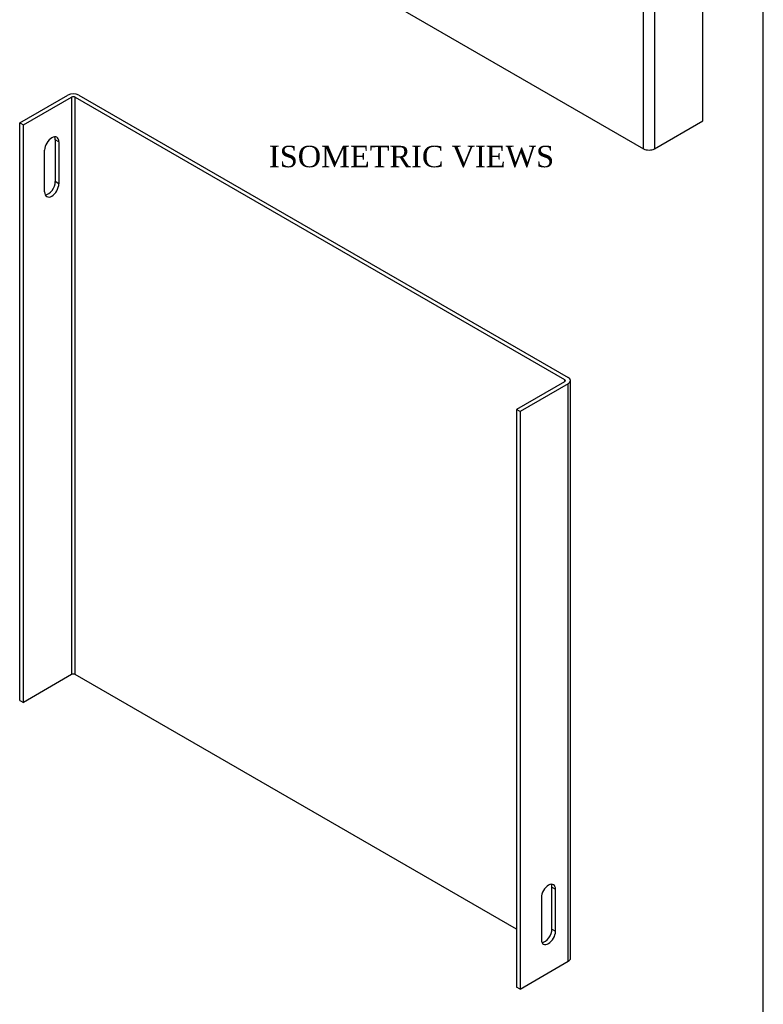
# Model space of a CAD drawing. Header units: inches. Extents: x 0.1 to 47.9, y -0.3 to 31.9.
# Tile 2 of 2: x 37.5 to 47.9, y 7.2 to 21. Entities that reach past the tile are written whole.
import ezdxf
from ezdxf.enums import TextEntityAlignment as Align

# ---------------------------------------------------------------- set-up
doc = ezdxf.new("R2010")
doc.units = ezdxf.units.IN
doc.header["$MEASUREMENT"] = 0
doc.layers.add('COM55556-5', color=7, linetype='Continuous')
doc.layers.add('Default', color=7, linetype='Continuous')
doc.styles.add('SEACAD_Times_New_Roman', font='times.ttf')

# ---------------------------------------------------------------- blocks, each defined once
blk = doc.blocks.new('SE6')
at = {"layer": 'COM55556-5', "color": 7, "linetype": 'Continuous'}
for p, q in [((39.3800177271, 31.2958047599), (40.0549511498, 31.6854777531)), ((39.4309294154, 31.266410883), (40.105862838, 31.6560838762)), ((40.0549511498, 31.6854777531), (40.105862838, 31.6560838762)), ((40.105862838, 31.6560838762), (40.105862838, 30.8473440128)), ((39.3483852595, 31.2517139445), (39.3483852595, 23.1683977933)), ((46.2276397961, 27.2541466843), (39.3800177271, 31.2076231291)), ((39.3800177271, 31.2076231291), (39.3800177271, 23.124306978)), ((39.4309294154, 31.2370170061), (39.4309294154, 31.266410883)), ((46.2785514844, 27.2835405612), (39.4309294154, 31.2370170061)), ((47.00439659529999, 27.6732135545), (46.3294631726, 27.2835405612)), ((47.0553082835, 27.6438196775), (46.3803748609, 27.2541466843)), ((47.0553082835, 27.6438196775), (47.00439659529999, 27.6732135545)), ((47.0553082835, 19.5605035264), (47.0553082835, 27.6438196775)), ((46.2276397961, 19.1708305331), (46.2276397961, 27.2541466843)), ((46.3803748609, 27.2541466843), (46.3803748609, 19.1708305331)), ((46.7059975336, 26.3909056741), (46.7059975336, 26.9779667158)), ((46.7059975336, 26.9779667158), (46.7569092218, 26.9485728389)), ((46.7569092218, 26.3615117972), (46.7569092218, 26.9485728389)), ((46.5582122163, 26.8338550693), (46.5582122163, 26.2467940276)), ((46.7059975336, 26.3909056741), (46.7569092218, 26.3615117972)), ((42.5225787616, 25.6763661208), (42.4716670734, 25.6469722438)), ((42.445584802, 25.3780961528), (42.3567439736, 25.4293884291)), ((42.3567439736, 25.347738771), (42.4076556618, 25.3771326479)), ((42.4076556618, 25.3771326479), (42.4964964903, 25.3258403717)), ((42.445584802, 25.3780961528), (42.4964964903, 25.4074900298)), ((42.3567439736, 25.347738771), (42.445584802, 25.2964464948)), ((42.445584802, 25.2964464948), (42.4964964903, 25.3258403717)), ((43.0341670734, 24.6726936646), (43.0850787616, 24.7020875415)), ((39.3800177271, 23.124306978), (46.2276397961, 19.1708305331)), ((46.3803748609, 19.1708305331), (47.0553082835, 19.5605035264))]:
    blk.add_line(p, q, dxfattribs=at)
for centre, major_axis, start_param, end_param in [((39.4563852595, 31.2517139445), (0.1079999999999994, 3.329439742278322e-16), 2.356194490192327, 3.926990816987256), ((39.4563852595, 31.2517139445), (0.03600000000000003, 1.14406005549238e-15), 2.356194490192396, 3.926990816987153), ((46.30400732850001, 27.2982374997), (0.1080000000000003, 0), 3.926990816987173, 5.497787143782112), ((46.30400732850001, 27.2982374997), (0.03599999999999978, -3.340357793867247e-16), 3.926990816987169, 5.49778714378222), ((46.6575607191, 26.8912139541), (-0.07024999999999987, -0.1216765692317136), 2.356194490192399, 5.497787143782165), ((46.6066490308, 26.920607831), (-0.07025000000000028, -0.1216765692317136), 2.356194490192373, 2.770793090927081), ((46.6575607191, 26.3041529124), (0.07025000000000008, 0.1216765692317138), 2.35619449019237, 5.497787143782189), ((46.6066490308, 26.3335467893), (0.07025000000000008, 0.1216765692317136), 3.512392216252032, 5.497787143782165), ((42.7529170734, 25.1598329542), (0.2812500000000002, -0.4871392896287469), 10.29918248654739, 16.40435506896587), ((42.8038287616, 25.1892268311), (0.2812499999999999, -0.4871392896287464), 0, 3.141592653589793), ((42.7529170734, 25.1598329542), (-0.2187500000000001, 0.3788861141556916), 7.18311944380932, 13.23723280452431), ((42.8038287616, 25.1892268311), (-0.2187500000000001, 0.378886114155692), 0.1166338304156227, 0.6708621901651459), ((42.8038287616, 25.1892268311), (-0.2187500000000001, 0.378886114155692), 0.899934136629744, 3.024958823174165), ((39.4563852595, 23.1683977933), (0.1080000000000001, -1.098895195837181e-16), 3.141592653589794, 3.926990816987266), ((46.30400732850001, 19.2149213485), (-0.1080000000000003, 1.280553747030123e-17), 0.7853981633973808, 2.35619449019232)]:
    blk.add_ellipse(centre, major_axis=major_axis, ratio=0.5773502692, start_param=start_param, end_param=end_param, dxfattribs=at)
blk = doc.blocks.new('SE7')
at = {"layer": 'COM55556-5', "color": 7, "linetype": 'Continuous'}
for p, q in [((37.4990440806, 19.5335752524), (38.1739775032, 19.9232482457)), ((37.5499557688, 19.5041813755), (38.2248891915, 19.8938543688)), ((38.2248891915, 19.8938543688), (38.2248891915, 11.8105382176)), ((38.2758008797, 19.8938543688), (45.1234229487, 15.9403779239)), ((38.2758008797, 11.8105382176), (38.2758008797, 19.8938543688)), ((38.326712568, 19.9232482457), (45.174334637, 15.9697718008)), ((37.4990440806, 19.5335752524), (37.5499557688, 19.5041813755)), ((37.4990440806, 11.4502591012), (37.4990440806, 19.5335752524)), ((37.5499557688, 11.4208652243), (37.5499557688, 19.5041813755)), ((38.047051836, 19.2682138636), (37.99614014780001, 19.2976077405)), ((37.99614014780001, 19.2976077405), (37.99614014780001, 18.7105466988)), ((38.047051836, 19.2682138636), (38.047051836, 18.6811528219)), ((37.8483548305, 18.5664350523), (37.8483548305, 19.153496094)), ((38.047051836, 18.6811528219), (37.99614014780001, 18.7105466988)), ((45.1234229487, 15.910984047), (44.4484895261, 15.5213110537)), ((45.174334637, 15.8815901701), (44.4994012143, 15.4919171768)), ((45.1234229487, 15.9403779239), (45.1234229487, 15.910984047)), ((45.174334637, 7.7982740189), (45.174334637, 15.8815901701)), ((45.2059671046, 7.8423648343), (45.2059671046, 15.9256809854)), ((44.4484895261, 15.5213110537), (44.4484895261, 7.4379949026)), ((44.4994012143, 15.4919171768), (44.4484895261, 15.5213110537)), ((44.4994012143, 15.4919171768), (44.4994012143, 7.408601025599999)), ((38.2248891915, 11.8105382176), (37.5499557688, 11.4208652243)), ((44.4484895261, 8.246734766), (38.2758008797, 11.8105382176)), ((37.4990440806, 11.4502591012), (37.5499557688, 11.4208652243)), ((44.9455855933, 8.247959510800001), (44.9455855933, 8.8350205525)), ((44.9455855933, 8.8350205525), (44.9964972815, 8.8056266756)), ((44.797800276, 8.690908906), (44.797800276, 8.103847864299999)), ((44.9964972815, 8.218565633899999), (44.9964972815, 8.8056266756)), ((44.9455855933, 8.247959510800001), (44.9964972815, 8.218565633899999)), ((44.4994012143, 7.408601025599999), (45.174334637, 7.7982740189)), ((44.4994012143, 7.408601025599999), (44.4484895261, 7.4379949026))]:
    blk.add_line(p, q, dxfattribs=at)
for centre, major_axis, start_param, end_param in [((38.2503450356, 19.8791574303), (-0.1080000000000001, 1.45129424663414e-16), 3.926990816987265, 5.497787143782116), ((38.2503450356, 19.8791574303), (-0.03599999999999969, -5.762491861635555e-17), 3.926990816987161, 5.497787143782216), ((37.9477033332, 19.2108549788), (-0.07025000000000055, -0.1216765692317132), 2.356194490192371, 5.497787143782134), ((37.896791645, 19.2402488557), (-0.07025000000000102, -0.1216765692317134), 2.356194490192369, 2.770793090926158), ((37.9477033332, 18.6237939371), (0.07024999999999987, 0.1216765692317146), 2.356194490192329, 5.497787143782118), ((37.896791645, 18.653187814), (0.07024999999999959, 0.1216765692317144), 3.512392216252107, 5.497787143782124), ((45.0979671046, 15.9256809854), (-0.03599999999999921, 2.198777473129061e-16), 2.356194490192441, 3.926990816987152), ((45.0979671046, 15.9256809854), (-0.1079999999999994, -5.677121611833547e-16), 2.356194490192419, 3.926990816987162), ((38.2503450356, 11.7958412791), (0.03599999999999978, -1.088470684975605e-16), 0.7853981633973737, 2.356194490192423), ((44.8971487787, 8.7482677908), (-0.07025000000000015, -0.1216765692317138), 2.356194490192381, 5.497787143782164), ((44.8462370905, 8.7776616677), (-0.07024999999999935, -0.1216765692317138), 2.356194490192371, 2.770793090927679), ((44.8971487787, 8.1612067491), (0.07024999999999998, 0.1216765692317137), 2.356194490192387, 5.497787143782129), ((44.8462370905, 8.190600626), (0.07024999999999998, 0.1216765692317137), 3.512392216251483, 5.497787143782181), ((45.0979671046, 7.8423648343), (-0.1080000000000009, 5.506381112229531e-16), 2.35619449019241, 3.141592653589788)]:
    blk.add_ellipse(centre, major_axis=major_axis, ratio=0.5773502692, start_param=start_param, end_param=end_param, dxfattribs=at)
blk = doc.blocks.new('BORDER')
at = {"layer": 'Default', "color": 7, "linetype": 'Continuous'}
blk.add_line((0, 0), (0, 27.86), dxfattribs=at)

msp = doc.modelspace()

# ---------------------------------------------------------------- block references
at = {"layer": 'Default', "color": 7, "xscale": 1.142, "yscale": 1.142, "zscale": 1.142}
msp.add_blockref('BORDER', (47.90315984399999, 0.0877944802), dxfattribs=at)
at = {"layer": 'Default'}
for name in ['SE6', 'SE7']:
    msp.add_blockref(name, (0, 0), dxfattribs=at)

# ---------------------------------------------------------------- texts
at = {"layer": 'Default', "color": 7, "linetype": 'Continuous', "style": 'SEACAD_Times_New_Roman'}
msp.add_text('ISOMETRIC VIEWS', height=0.3, dxfattribs=at).set_placement((40.9862821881, 19.2129671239), align=Align.TOP_LEFT)

doc.saveas('drawing.dxf')
